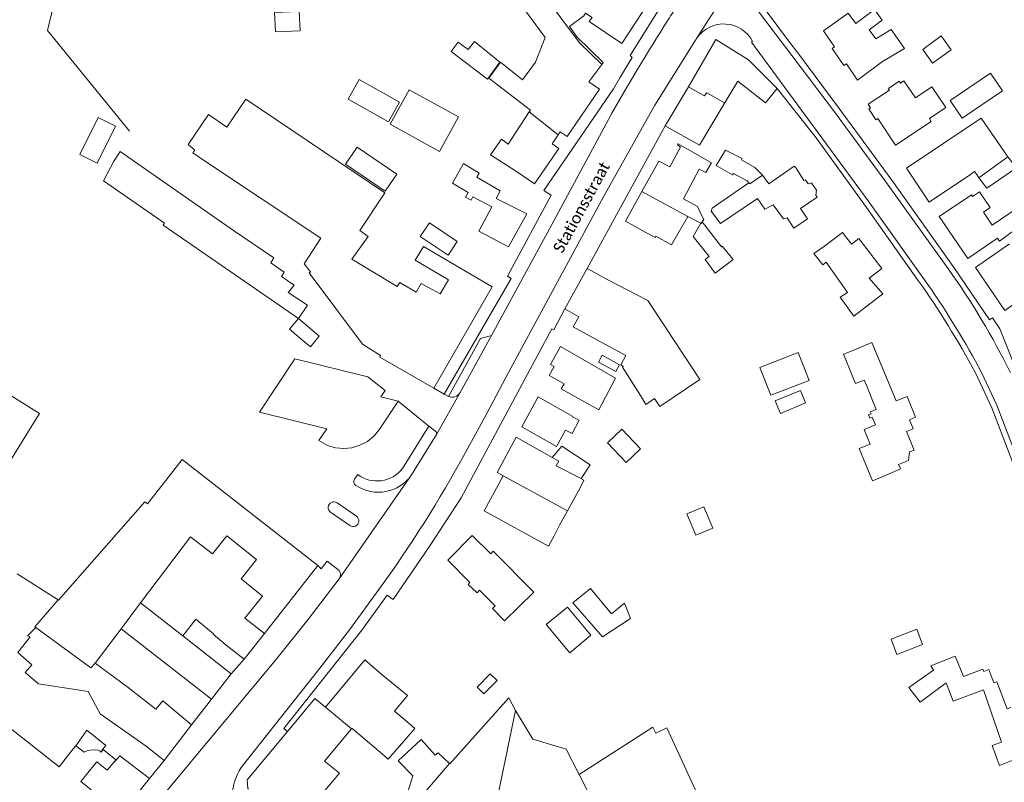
# Model space of a CAD drawing. Extents: x 177628 to 188968, y 384226 to 390673.
# Tile 72 of 256: x 182611 to 182826, y 385410 to 385577. Entities that reach past the tile are written whole.
import ezdxf

# ---------------------------------------------------------------- set-up
doc = ezdxf.new("R2010")
doc.units = 0
for name, color, linetype, lineweight in [('B01_F', 14, 'Continuous', 9), ('B01_T', 14, 'Continuous', 9), ('B02_F', 14, 'Continuous', 9), ('B02_T', 14, 'Continuous', 9), ('B07_D', 14, 'Continuous', 9), ('B11_F', 14, 'Continuous', 9), ('B11_S', 14, 'Continuous', 9), ('B14_F', 14, 'Continuous', 9), ('T04_T', 253, 'HAAG', 9), ('T05_F', 253, 'Continuous', 9), ('V00_T', 8, 'Continuous', 9), ('Z06', 7, 'Continuous', 9)]:
    doc.layers.add(name, color=color, linetype=linetype, lineweight=lineweight)
doc.styles.add('Legend', font='calibri.ttf')
doc.linetypes.add('HAAG', pattern='A,4,-1,[5,TOPOCAD.SHX,S=0.35,R=0,X=-0.35,Y=-0.35],-1', length=6)

msp = doc.modelspace()

# ---------------------------------------------------------------- linework, layer by layer
at = {"layer": 'B01_F', "linetype": 'Continuous'}
for points in [[(182713.856, 385547.596), (182719.529, 385543.94)], [(182818.917, 385543.335), (182819.768, 385543.927), (182820.3, 385543.27)], [(182753.475, 385527.924), (182750.056, 385529.801), (182749.926, 385529.515), (182747.864, 385530.623)], [(182786.974, 385527.611), (182784.598, 385525.992)], [(182739.502, 385520.228), (182748.276, 385515.722)], [(182674.431, 385505.621), (182676.381, 385507.95), (182674.76, 385509.328)], [(182736.344, 385507.542), (182743.484, 385503.713), (182742.374, 385501.644)], [(182689.788, 385503.705), (182685.829, 385506.188)], [(182733.246, 385489.543), (182731.799, 385490.269)], [(182710.915, 385451.821), (182708.953, 385453.624), (182709.322, 385454.026)], [(182655.99, 385440.348), (182653.129, 385442.722), (182653.193, 385442.799), (182649.387, 385446.048), (182646.49, 385442.371)], [(182695.682, 385429.362), (182690.124, 385433.83)], [(182823.992, 385432.084), (182824.673, 385432.339), (182826.906, 385426.43), (182827.695, 385426.728)], [(182677.709, 385426.745), (182675.394, 385428.671), (182669.42, 385421.49)], [(182638.483, 385418.281), (182628.385, 385425.306)], [(182833.599, 385417.377), (182825.226, 385414.055)]]:
    msp.add_lwpolyline(points, dxfattribs=at)
at = {"layer": 'B01_T', "linetype": 'Continuous'}
for points in [[(182732.756, 385573.402), (182731.134, 385575.648), (182734.29, 385578.007), (182734.667, 385578.598), (182736.073, 385577.678), (182735.46, 385576.765), (182742.592, 385571.997), (182748.559, 385581.085)], [(182799.627, 385568.028), (182794.187, 385563.954), (182791.764, 385567.531), (182791.192, 385567.143), (182788.652, 385570.892), (182789.15, 385571.23), (182786.756, 385574.762), (182792.129, 385578.618), (182793.799, 385576.369), (182797.846, 385579.389), (182799.548, 385577.095), (182796.705, 385574.968), (182798.181, 385572.982)], [(182738.234, 385567.402), (182738.536, 385567.805), (182732.756, 385573.402)], [(182757.201, 385562.473), (182763.17, 385572.845), (182770.304, 385568.415), (182776.6, 385562.125)], [(182735.377, 385563.582), (182738.234, 385567.402)], [(182728.66, 385552.018), (182729.097, 385552.656), (182730.612, 385551.618), (182737.688, 385561.952), (182735.377, 385563.582)], [(182776.6, 385562.125), (182774.033, 385558.965), (182767.988, 385563.736), (182764.787, 385558.42)], [(182813.481, 385557.97), (182809.896, 385555.55), (182810.318, 385554.924), (182802.496, 385549.691), (182798.639, 385555.582), (182798.183, 385555.274), (182796.61, 385557.642), (182797.014, 385557.917), (182796.505, 385558.683), (182801.152, 385561.781), (182800.943, 385562.089), (182803.305, 385563.691), (182803.556, 385563.321), (182804.297, 385563.822), (182806.831, 385560.077), (182810.418, 385562.501), (182813.481, 385557.97)], [(182757.201, 385562.473), (182752.075, 385553.967)], [(182656.138, 385553.63), (182660.262, 385559.792), (182690.738, 385539.295), (182685.234, 385531.036)], [(182752.075, 385553.967), (182759.555, 385549.73), (182764.787, 385558.42)], [(182627.989, 385555.776), (182631.791, 385553.882), (182627.773, 385545.817), (182623.985, 385547.704), (182627.989, 385555.776)], [(182827.053, 385547.195), (182821.204, 385555.661), (182804.917, 385544.717), (182809.867, 385537.281), (182818.917, 385543.335)], [(182719.529, 385543.94), (182723.483, 385541.232), (182728.811, 385549.014), (182727.308, 385550.043), (182728.66, 385552.018)], [(182762.191, 385545.87), (182754.903, 385550.029), (182754.778, 385549.776), (182755.446, 385549.321), (182753.065, 385544.975), (182750.684, 385546.24), (182746.992, 385539.592)], [(182676.692, 385529.395), (182651.217, 385546.276)], [(182768.739, 385546.504), (182771.708, 385544.818)], [(182763.225, 385545.28), (182766.806, 385543.236)], [(182770.044, 385541.888), (182767.059, 385543.544)], [(182772.286, 385538.029), (182773.852, 385535.705), (182775.732, 385536.662), (182777.974, 385533.588), (182778.746, 385533.799), (182780.247, 385531.56), (182783.198, 385533.581), (182781.655, 385535.896), (182785.305, 385538.355), (182785.075, 385538.771), (182785.192, 385539.874), (182784.159, 385541.331), (182784.228, 385541.447), (182783.356, 385541.241), (182782.745, 385542.132), (182782.395, 385541.97), (182780.72, 385544.717), (182780.3, 385545.1), (182774.73, 385541.23), (182773.348, 385543.187)], [(182708.972, 385539.385), (182708.369, 385538.323), (182709.583, 385537.688), (182709.978, 385538.435), (182714.115, 385536.265), (182711.293, 385530.925), (182717.814, 385527.466), (182721.766, 385534.727), (182715.115, 385538.066), (182715.992, 385539.723), (182710.867, 385542.718)], [(182820.3, 385543.27), (182820.745, 385542.603)], [(182746.992, 385539.592), (182743.391, 385533.108), (182747.864, 385530.623)], [(182819.348, 385538.493), (182819.108, 385538.841), (182812.035, 385534.147), (182818.284, 385524.92), (182824.785, 385529.368), (182825.242, 385528.714), (182833.334, 385534.677), (182831.409, 385537.529)], [(182829.081, 385535.939), (182823.657, 385532.234), (182821.703, 385535.072)], [(182786.974, 385527.611), (182790.897, 385530.583), (182792.813, 385528.055), (182794.468, 385529.309), (182799.465, 385522.715), (182796.718, 385520.634)], [(182612.5, 385486.788), (182615.151, 385491.027), (182555.414, 385528.397), (182538.967, 385501.904), (182541.949, 385500.005)], [(182697.591, 385517.542), (182698.692, 385519.495), (182702.862, 385517.174), (182704.672, 385520.246), (182697.359, 385524.547), (182699.152, 385527.584), (182714.194, 385518.741), (182701.428, 385496.578)], [(182827.391, 385528.146), (182820.015, 385522.98), (182826.392, 385513.537), (182842.155, 385524.608)], [(182734.979, 385522.725), (182730.103, 385513.895)], [(182739.502, 385520.228), (182734.979, 385522.725)], [(182793.335, 385512.336), (182799.709, 385517.17), (182796.718, 385520.634)], [(182730.103, 385513.895), (182733.17, 385512.201), (182731.94, 385509.974), (182736.344, 385507.542)], [(182671.804, 385511.811), (182669.852, 385509.455), (182672.8, 385506.987)], [(182674.76, 385509.328), (182671.804, 385511.811)], [(182741.222, 385498.769), (182737.549, 385491.832), (182729.339, 385496.39), (182729.966, 385497.517), (182726.705, 385499.329), (182727.749, 385501.317), (182727.005, 385501.753), (182729.146, 385505.667), (182741.222, 385498.769)], [(182792.657, 385504.616), (182797.331, 385506.559), (182802.62, 385493.8), (182805.03, 385494.77), (182806.82, 385490.22), (182805.52, 385489.66), (182806.32, 385487.69), (182804.92, 385487.11), (182806.57, 385483.02), (182805.52, 385482.61), (182805.35, 385480.73), (182803.1, 385479.89), (182803.55, 385478.9), (182799.791, 385477.268)], [(182693.605, 385493.744), (182689.855, 385494.655), (182690.794, 385496.019), (182687.026, 385499.076), (182671.019, 385502.993), (182663.284, 385491.339), (182677.99, 385487.696), (182676.306, 385485.102), (182678.147, 385484.028), (182679.897, 385483.51), (182681.713, 385483.348), (182683.531, 385483.524), (182685.272, 385484.063), (182686.894, 385484.905), (182688.309, 385486.056), (182689.465, 385487.47), (182693.605, 385493.744)], [(182701.428, 385496.578), (182689.593, 385503.359), (182689.788, 385503.705)], [(182795.615, 385498.343), (182793.693, 385497.554), (182791.061, 385503.988), (182792.657, 385504.616)], [(182797.173, 385494.626), (182796.124, 385497.192)], [(182730.23, 385487.401), (182728.282, 385483.84), (182720.705, 385488.091), (182724.277, 385494.657), (182731.849, 385490.361), (182731.799, 385490.269)], [(182796.898, 385484.33), (182795.594, 385487.512), (182798.075, 385488.528), (182797.392, 385490.2), (182796.875, 385489.988), (182796.583, 385490.698), (182797.119, 385490.918), (182796.941, 385491.352)], [(182716.638, 385477.393), (182715.27, 385478.137), (182719.481, 385485.876), (182727.311, 385481.43)], [(182643.277, 385477.026), (182646.364, 385480.959), (182676.063, 385457.741)], [(182727.78, 385464.226), (182726.521, 385461.999), (182712.484, 385469.759), (182716.638, 385477.393)], [(182733.669, 385476.827), (182733.632, 385476.77), (182734.27, 385476.441), (182733.541, 385474.909), (182730.68, 385469.747)], [(182619.269, 385450.216), (182638.226, 385471.693), (182638.754, 385471.294)], [(182730.68, 385469.747), (182728.928, 385466.587)], [(182709.322, 385454.026), (182704.471, 385458.929), (182709.836, 385464.365), (182713.922, 385460.333), (182714.455, 385460.874), (182723.331, 385451.964), (182720.022, 385448.725)], [(182676.063, 385457.741), (182664.363, 385442.877)], [(182622.541, 385417.638), (182619.447, 385413.711), (182582.346, 385442.945)], [(182614.34, 385444.183), (182626.41, 385435.362), (182627.292, 385436.386)], [(182646.49, 385442.371), (182657.123, 385434.097)], [(182664.363, 385442.877), (182659.931, 385437.246)], [(182659.931, 385437.246), (182655.99, 385440.348)], [(182648.435, 385422.942), (182642.168, 385428.202), (182640.638, 385426.359), (182634.532, 385431.09), (182627.292, 385436.386)], [(182690.124, 385433.83), (182686.37, 385437.17), (182677.709, 385426.745)], [(182657.123, 385434.097), (182652.779, 385428.52)], [(182823.992, 385432.084), (182822.887, 385435.027), (182821.775, 385434.608), (182821.589, 385435.107), (182817.345, 385433.516)], [(182813.572, 385432.101), (182815.073, 385428.103), (182821.705, 385430.596)], [(182652.779, 385428.52), (182648.435, 385422.942)], [(182719.298, 385426.061), (182723.079, 385419.797)], [(182669.42, 385421.49), (182660.59, 385410.89), (182660.74, 385408.97), (182660.894, 385408.842)], [(182723.079, 385419.797), (182730.412, 385417.584), (182733.212, 385412.055)], [(182642.401, 385415.147), (182638.483, 385418.281)], [(182627.242, 385414.309), (182624.185, 385410.486), (182633.023, 385403.422)], [(182639.208, 385411.156), (182642.401, 385415.147)], [(182633.023, 385403.422), (182639.208, 385411.156)]]:
    msp.add_lwpolyline(points, dxfattribs=at)
at = {"layer": 'B02_F', "linetype": 'Continuous'}
for points in [[(182825.923, 385561.604), (182817.082, 385555.593), (182814.442, 385559.476)], [(182820.745, 385542.603), (182822.45, 385540.283)], [(182673.815, 385514.729), (182669.588, 385517.477), (182670.853, 385519.112)], [(182731.837, 385449.607), (182735.738, 385452.714)]]:
    msp.add_lwpolyline(points, dxfattribs=at)
at = {"layer": 'B02_T', "linetype": 'Continuous'}
for points in [[(182631.394, 385546.216), (182629.148, 385541.939), (182642.525, 385532.674), (182642.211, 385532.216), (182671.804, 385511.811)], [(182706.532, 385528.632), (182704.612, 385525.683), (182698.475, 385529.772), (182700.46, 385532.739), (182706.532, 385528.632)], [(182671.804, 385511.811), (182673.815, 385514.729)], [(182727.311, 385481.43), (182729.488, 385483.867), (182735.626, 385479.79), (182733.669, 385476.827)], [(182735.829, 385442.525), (182731.184, 385438.689), (182726.057, 385444.849), (182730.711, 385448.679), (182735.829, 385442.525)]]:
    msp.add_lwpolyline(points, dxfattribs=at)
at = {"layer": 'B07_D', "linetype": 'Continuous'}
for points in [[(182721.854, 385588.278), (182721.478, 385588.001), (182733.338, 385572.102), (182738.234, 385567.402)], [(182757.201, 385562.473), (182760.62, 385560.535), (182761.165, 385561.202), (182765.047, 385558.989), (182764.729, 385558.45), (182764.787, 385558.42)], [(182722.33, 385557.026), (182728.66, 385552.018)], [(182820.745, 385542.603), (182827.053, 385547.195)], [(182770.396, 385541.511), (182770.596, 385541.297), (182773.348, 385543.187)], [(182746.992, 385539.592), (182757.06, 385534.095)], [(182759.887, 385532.652), (182759.938, 385532.614), (182760.131, 385532.927)], [(182727.311, 385481.43), (182728.812, 385480.578), (182728.179, 385479.586), (182733.669, 385476.827)], [(182716.638, 385477.393), (182730.68, 385469.747)], [(182637.238, 385449.572), (182648.209, 385464.068), (182653.03, 385460.334), (182656.146, 385464.252), (182662.608, 385459.082), (182659.25, 385454.855), (182663.922, 385451.099), (182660.096, 385446.268), (182664.363, 385442.877)], [(182619.216, 385450.25), (182614.102, 385444.356), (182614.34, 385444.183)], [(182632.986, 385443.935), (182637.238, 385449.572)], [(182637.238, 385449.572), (182646.49, 385442.371)], [(182627.292, 385436.386), (182632.986, 385443.935)], [(182632.986, 385443.935), (182652.779, 385428.52)], [(182677.709, 385426.745), (182683.457, 385422.013)], [(182715.525, 385407.768), (182719.298, 385426.061)], [(182623.116, 385418.322), (182623.074, 385418.355), (182624.699, 385420.572), (182625.479, 385421.73), (182629.626, 385418.385), (182628.794, 385417.332), (182628.874, 385417.265)], [(182631.607, 385414.998), (182631.674, 385414.943), (182632.716, 385416.164), (182639.208, 385411.156)], [(182694.61, 385392.845), (182698.756, 385407.306), (182704.875, 385414.453)], [(182733.212, 385412.055), (182739.696, 385399.255)]]:
    msp.add_lwpolyline(points, dxfattribs=at)
at = {"layer": 'B11_F', "linetype": 'Continuous'}
for points in [[(182710.867, 385542.718), (182711.383, 385543.627), (182707.901, 385545.691), (182705.503, 385541.417), (182708.972, 385539.385)], [(182762.104, 385535.272), (182762.361, 385535.925), (182770.396, 385541.511)], [(182764.166, 385532.579), (182772.286, 385538.029)], [(182762.104, 385535.272), (182764.166, 385532.579)], [(182760.131, 385532.927), (182760.52, 385533.475)], [(182760.198, 385534.14), (182760.52, 385533.475)], [(182674.431, 385505.621), (182672.8, 385506.987)], [(182612.5, 385486.788), (182608.996, 385481.082)], [(182619.216, 385450.25), (182610.268, 385455.953)], [(182696.071, 385423.183), (182692.853, 385425.9), (182695.682, 385429.362)], [(182696.071, 385423.183), (182697.299, 385422.144), (182691.484, 385415.379), (182690.214, 385416.47)], [(182683.457, 385422.013), (182683.533, 385422.103), (182690.214, 385416.47)]]:
    msp.add_lwpolyline(points, dxfattribs=at)
at = {"layer": 'B11_S', "linetype": 'Continuous'}
for points in [[(182722.33, 385557.026), (182722.58, 385557.407), (182713.448, 385564.37), (182716.009, 385567.843), (182720.838, 385564.023), (182723.656, 385567.868), (182725.837, 385573.297), (182719.488, 385581.959), (182718.074, 385580.972), (182716.44, 385583.126), (182717.793, 385584.206), (182712.712, 385591.249), (182704.602, 385584.874), (182701.971, 385587.91), (182710.277, 385594.725), (182714.153, 385597.823)], [(182798.181, 385572.982), (182801.52, 385575.008), (182804.433, 385570.854), (182799.627, 385568.028)], [(182651.217, 385546.276), (182648.68, 385548.072), (182649.157, 385548.646), (182647.712, 385549.884), (182652.105, 385556.401), (182656.138, 385553.63)], [(182713.856, 385547.596), (182716.228, 385551.022), (182717.69, 385549.968), (182722.33, 385557.026)], [(182763.225, 385545.28), (182765.264, 385548.646), (182768.931, 385546.813), (182768.739, 385546.504)], [(182762.191, 385545.87), (182760.965, 385543.729), (182759.519, 385544.44), (182756.054, 385537.98), (182759.134, 385536.334), (182760.198, 385534.14)], [(182767.059, 385543.544), (182766.806, 385543.236)], [(182771.708, 385544.818), (182773.348, 385543.187)], [(182770.396, 385541.511), (182770.044, 385541.888)], [(182819.348, 385538.493), (182820.897, 385539.535), (182823.229, 385536.086), (182821.703, 385535.072)], [(182753.475, 385527.924), (182757.06, 385534.095)], [(182757.06, 385534.095), (182759.887, 385532.652)], [(182685.234, 385531.036), (182687.072, 385529.765), (182683.464, 385524.77), (182693.423, 385518.839), (182693.966, 385519.672), (182697.591, 385517.542)], [(182676.692, 385529.395), (182673.078, 385523.784), (182674.422, 385522.043), (182674.153, 385521.765), (182685.829, 385506.188)], [(182784.598, 385525.992), (182786.584, 385523.563), (182787.271, 385524.117), (182791.955, 385517.499), (182790.396, 385516.473), (182793.335, 385512.336)], [(182748.276, 385515.722), (182759.692, 385498.444), (182750.929, 385492.556), (182749.72, 385494.331), (182747.833, 385492.978), (182746.679, 385494.96), (182742.709, 385501.194), (182742.913, 385501.325), (182742.374, 385501.644)], [(182796.124, 385497.192), (182795.615, 385498.343)], [(182797.173, 385494.626), (182798.234, 385491.929), (182796.941, 385491.352)], [(182733.246, 385489.543), (182731.707, 385486.676), (182730.23, 385487.401)], [(182796.898, 385484.33), (182794.531, 385483.36), (182797.424, 385476.298), (182799.791, 385477.268)], [(182643.277, 385477.026), (182638.754, 385471.294)], [(182728.928, 385466.587), (182727.78, 385464.226)], [(182720.022, 385448.725), (182716.937, 385445.672), (182714.251, 385448.388), (182714.839, 385448.97), (182711.433, 385452.351), (182710.915, 385451.821)], [(182619.269, 385450.216), (182619.216, 385450.25)], [(182614.34, 385444.183), (182612.538, 385442.363), (182613.07, 385442.14), (182610.376, 385438.716)], [(182610.376, 385438.716), (182613.476, 385436.052), (182612.025, 385434.363)], [(182813.572, 385432.101), (182807.851, 385427.895), (182805.406, 385431.086), (182810.827, 385434.899), (182810.23, 385435.788), (182815.506, 385437.961), (182817.345, 385433.516)], [(182612.025, 385434.363), (182614.888, 385431.903), (182625.814, 385430.182), (182628.385, 385425.306)], [(182825.226, 385414.055), (182823.631, 385418.361), (182825.658, 385419.151), (182821.705, 385430.596)], [(182704.875, 385414.453), (182704.952, 385414.381), (182717.848, 385428.811), (182719.298, 385426.061)], [(182677.244, 385408.132), (182680.79, 385412.33), (182677.496, 385415), (182683.457, 385422.013)], [(182733.212, 385412.055), (182749.372, 385422.384), (182750.055, 385421.129), (182752.454, 385422.251), (182767.206, 385390.22)], [(182691.378, 385402.848), (182692.909, 385402.427), (182694.638, 385408.509), (182695.737, 385408.224), (182696.827, 385411.735), (182693.651, 385415.036), (182698.685, 385419.71), (182701.703, 385416.294), (182702.374, 385416.793), (182704.875, 385414.453)], [(182623.116, 385418.322), (182622.541, 385417.638)], [(182631.607, 385414.998), (182631.829, 385415.26), (182629.092, 385417.505), (182628.874, 385417.265)], [(182627.242, 385414.309), (182627.703, 385414.822), (182629.928, 385413.013), (182631.607, 385414.998)]]:
    msp.add_lwpolyline(points, dxfattribs=at)
at = {"layer": 'B14_F', "linetype": 'Continuous'}
for points in [[(182666.778, 385574.546), (182666.606, 385578.708), (182672.001, 385578.931), (182672.174, 385574.769), (182666.778, 385574.546)], [(182810.565, 385567.667), (182808.429, 385570.645), (182812.5, 385573.613), (182814.68, 385570.573)], [(182713.158, 385564.172), (182715.884, 385567.857), (182710.367, 385572.42), (182708.971, 385570.63), (182706.739, 385572.272), (182705.203, 385570.221), (182713.158, 385564.172)], [(182810.565, 385567.667), (182814.68, 385570.573)], [(182814.442, 385559.476), (182823.283, 385565.487), (182825.923, 385561.604)], [(182685.12, 385564.053), (182693.912, 385559.109), (182691.516, 385554.847), (182682.724, 385559.791), (182685.12, 385564.053)], [(182702.688, 385548.368), (182706.814, 385555.9), (182696.013, 385561.817), (182691.887, 385554.285), (182702.688, 385548.368)], [(182670.853, 385519.112), (182668.125, 385521.009), (182668.657, 385521.911), (182665.748, 385523.965), (182666.4, 385525.093), (182657.577, 385531.077), (182647.044, 385538.424), (182632.764, 385548.302), (182631.394, 385546.216)], [(182684.664, 385549.307), (182693.368, 385543.366), (182690.824, 385539.638), (182682.12, 385545.579), (182684.664, 385549.307)], [(182822.45, 385540.283), (182828.978, 385544.797), (182827.053, 385547.195)], [(182759.887, 385532.652), (182758.181, 385529.734), (182761.692, 385525.368), (182760.851, 385524.693), (182763.032, 385521.736), (182766.921, 385524.695), (182764.552, 385527.598), (182764.393, 385527.518), (182760.131, 385532.927)], [(182738.282, 385503.758), (182742.071, 385501.681), (182741.246, 385500.19), (182737.456, 385502.267), (182738.282, 385503.758)], [(182772.807, 385501.092), (182775.168, 385495.003), (182783.566, 385498.274), (182781.206, 385504.363), (182772.807, 385501.092)], [(182776.161, 385493.781), (182777.291, 385491.041), (182782.807, 385493.323), (182781.677, 385496.063), (182776.161, 385493.781)], [(182742.578, 385487.607), (182739.434, 385484.609), (182743.523, 385480.322), (182746.667, 385483.32), (182742.578, 385487.607)], [(182760.538, 385470.637), (182756.845, 385469.106), (182758.801, 385464.428), (182762.494, 385465.959), (182760.538, 385470.637)], [(182731.837, 385449.607), (182738.336, 385442.136), (182744.475, 385446.145), (182743.175, 385449.515), (182740.322, 385447.173), (182735.738, 385452.714)], [(182808.404, 385440.522), (182802.786, 385438.327), (182801.497, 385441.63), (182807.115, 385443.825), (182808.404, 385440.522)], [(182715.277, 385432.585), (182713.804, 385434.07), (182710.893, 385431.175), (182712.366, 385429.69), (182715.277, 385432.585)], [(182628.874, 385417.265), (182628.592, 385416.955), (182628.422, 385417.147), (182627.885, 385417.341), (182627.125, 385417.415), (182626.202, 385417.355), (182625.53, 385417.257), (182624.903, 385416.942), (182623.116, 385418.322)]]:
    msp.add_lwpolyline(points, dxfattribs=at)
at = {"layer": 'T04_T', "linetype": 'HAAG'}
for points in [[(182771.409, 385582.901), (182779.096, 385572.576)], [(182781.299, 385569.618), (182790.12, 385557.77), (182798.03, 385546.998)]]:
    msp.add_lwpolyline(points, dxfattribs=at)
at = {"layer": 'T05_F', "linetype": 'Continuous'}
msp.add_lwpolyline([(182634.82, 385552.816), (182616.9, 385574.791), (182619.081, 385583.991), (182602.978, 385585.132)], dxfattribs=at)
at = {"layer": 'V00_T', "linetype": 'Continuous'}
for points in [[(182759.068, 385573.245), (182770.267, 385590.705)], [(182742.18, 385564.44), (182744.85, 385568.92), (182744.44, 385569.36), (182750.83, 385579.61), (182748.559, 385581.085)], [(182770.46, 385581.77), (182789.13, 385557), (182800.17, 385541.99), (182814.07, 385522.57)], [(182717.782, 385499.964), (182738.62, 385538.58), (182749.8, 385558.48), (182758.691, 385572.657)], [(182758.691, 385572.657), (182759.068, 385573.245)], [(182771.207, 385572.425), (182770.99, 385572.24), (182796.46, 385537.57), (182809.7, 385519.05)], [(182779.096, 385572.576), (182781.299, 385569.618)], [(182742.18, 385564.44), (182740.749, 385562.038), (182725.536, 385539.826), (182727.103, 385538.752)], [(182807.39, 385520.22), (182796.14, 385536.09), (182785.15, 385551.36), (182776.6, 385562.125)], [(182714.098, 385508.106), (182726.28, 385530.44), (182739.636, 385555.33)], [(182734.979, 385522.725), (182752.075, 385553.967)], [(182798.03, 385546.998), (182801.67, 385542.04), (182815.47, 385522.69), (182823.04, 385511.54), (182823.68, 385511.92), (182825.3, 385509.55), (182836.82, 385480.72), (182838.91, 385481.6), (182839.748, 385479.588)], [(182703.701, 385495.276), (182718.34, 385520.57), (182717.58, 385521.08), (182727.103, 385538.752)], [(182669.42, 385421.49), (182668.65, 385422.12), (182685.66, 385443.59), (182691.2, 385451.25), (182692.52, 385450.34), (182700.57, 385462.09), (182707.46, 385472.55), (182727.29, 385509.55), (182727.71, 385509.32), (182730.103, 385513.895)], [(182714.098, 385508.106), (182711.672, 385507.416), (182704.631, 385494.757)], [(182707.172, 385495.619), (182712.48, 385505.14), (182714.098, 385508.106)], [(182708.35, 385482.461), (182713.14, 385491.173), (182717.782, 385499.964)], [(182851.65, 385418.73), (182823.53, 385492.29), (182819.982, 385499.945)], [(182821.334, 385500.002), (182824.63, 385492.85), (182852.841, 385419.268)], [(182701.428, 385496.578), (182703.701, 385495.276)], [(182702.045, 385486.422), (182707.172, 385495.619)], [(182703.701, 385495.276), (182704.631, 385494.757)], [(182693.605, 385493.744), (182700.349, 385488.286)], [(182694.592, 385479.02), (182700.349, 385488.286)], [(182701.858, 385487.063), (182700.349, 385488.286)], [(182702.045, 385486.422), (182696.569, 385477.595)], [(182702.045, 385486.422), (182702.075, 385486.778), (182701.858, 385487.063)], [(182696.569, 385477.595), (182680.751, 385454.881)], [(182684.088, 385476.656), (182684.787, 385477.669)], [(182684.487, 385468.538), (182680.273, 385471.467)], [(182678.851, 385469.409), (182683.069, 385466.509)], [(182680.754, 385456.688), (182678.106, 385458.701), (182676.786, 385457.015), (182676.063, 385457.741)], [(182666.783, 385437.055), (182673.843, 385445.908), (182680.751, 385454.881)], [(182676.792, 385435.643), (182683.201, 385444.017), (182689.433, 385452.525)], [(182628.21, 385390.69), (182666.783, 385437.055)], [(182657.123, 385434.097), (182659.931, 385437.246)], [(182659.28, 385413.55), (182676.792, 385435.643)], [(182642.401, 385415.147), (182648.435, 385422.942)]]:
    msp.add_lwpolyline(points, dxfattribs=at)
for centre, radius, start, end in [((183166.895, 385313.608), 490.912, 147.07136, 147.5285), ((183158.89, 385318.747), 481.4, 147.533, 150.56419), ((182764.885, 385569.099), 7.144, 27.75131, 144.51967), ((182683.714, 385429.017), 160.453, 26.21539, 35.66603), ((182641.254, 385402.992), 203.331, 28.47815, 35.20741), ((182640.48, 385402.618), 205.406, 28.30098, 34.52992), ((182705.424, 385496.594), 2.001, 246.64583, 330.83179), ((182461.556, 385617.469), 281.309, 324.10192, 331.31929), ((182689.009, 385483.282), 7.024, 233.04822, 322.64219), ((182684.903, 385476.118), 0.977, 146.58088, 239.12841), ((182689.302, 385482.658), 8.857, 236.4086, 325.13706), ((182679.56, 385470.44), 1.251, 55.22968, 235.48432), ((182683.797, 385467.51), 1.238, 233.96414, 56.13905), ((182679.443, 385455.787), 1.591, 325.29434, 34.51541), ((182669.788, 385406.828), 12.474, 147.39443, 176.67804)]:
    msp.add_arc(centre, radius, start, end, dxfattribs=at)

# ---------------------------------------------------------------- texts
at = {"layer": 'Z06', "linetype": 'Continuous', "style": 'Legend'}
msp.add_text('Stationsstraat', height=2.5, rotation=61.43528, dxfattribs=at).set_placement((182729.566, 385525.88))

doc.saveas('drawing.dxf')
